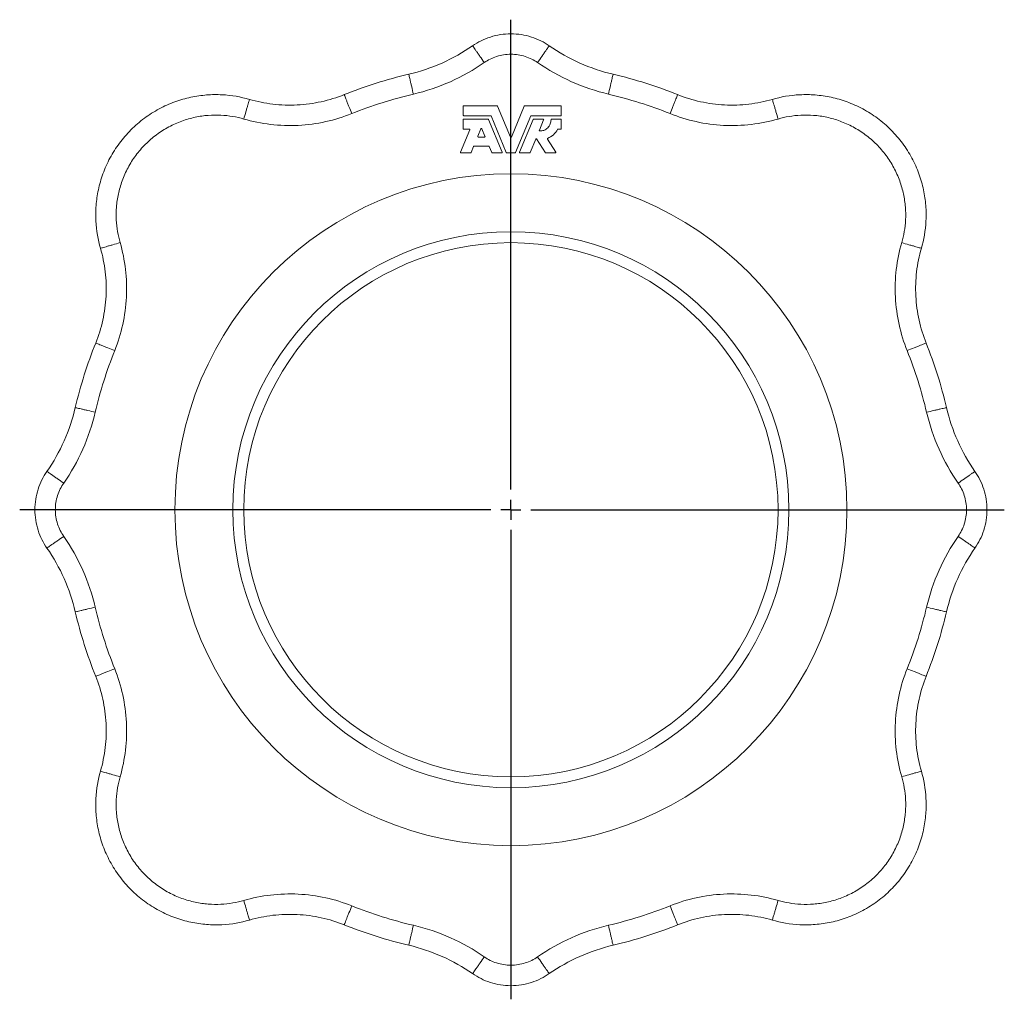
# Model space of a CAD drawing. Header units: millimetres. Extents: x 128 to 710, y 33 to 550.
# Tile 6 of 6: x 464 to 710, y 306 to 550. Entities that reach past the tile are written whole.
import ezdxf

# ---------------------------------------------------------------- set-up
doc = ezdxf.new("R2010")
doc.units = ezdxf.units.MM
doc.layers.add('FORMAT', color=7, linetype='Continuous')

# ---------------------------------------------------------------- blocks, each defined once
blk = doc.blocks.new('SW_CENTERMARKSYMBOL_0')
at = {"layer": 'FORMAT', "color": 0}
for p, q in [((0, 5), (0, 122.02)), ((0, 0), (0, 2.5)), ((-5, 0), (-122.29, 0)), ((0, 0), (-2.5, 0)), ((0, 0), (0, -2.5)), ((0, 0), (2.5, 0)), ((5, 0), (122.83, 0)), ((0, -5), (0, -121.91))]:
    blk.add_line(p, q, dxfattribs=at)

msp = doc.modelspace()

# ---------------------------------------------------------------- linework, layer by layer
at = {"color": 7, "linetype": 'Continuous', "lineweight": 15}
for p, q in [((574.86, 526.12), (574.86, 528.31)), ((574.99, 528.44), (583.33, 528.44)), ((583.45, 528.36), (586.64, 520.66)), ((586.86, 520.66), (590.05, 528.36)), ((590.17, 528.44), (599.17, 528.44)), ((599.3, 528.31), (599.3, 526.12)), ((574.86, 522.77), (574.86, 524.97)), ((581.7, 525.99), (574.99, 525.99)), ((574.99, 525.09), (581.1, 525.09)), ((581.21, 525.02), (584.58, 516.88)), ((585.6, 516.79), (581.81, 525.92)), ((591.69, 525.92), (587.9, 516.79)), ((588.92, 516.88), (592.29, 525.02)), ((599.17, 525.99), (591.8, 525.99)), ((592.4, 525.09), (594.78, 525.09)), ((594.9, 524.92), (593.83, 522.35)), ((596.85, 525.09), (599.17, 525.09)), ((599.3, 524.97), (599.3, 522.77)), ((574.21, 516.88), (576.53, 522.48)), ((576.42, 522.65), (574.99, 522.65)), ((578.5, 520.85), (579.29, 522.74)), ((579.51, 522.74), (580.29, 520.85)), ((599.17, 522.65), (598.47, 522.65)), ((580.18, 520.68), (578.62, 520.68)), ((592.93, 520.18), (591.52, 516.79)), ((595.33, 516.77), (593.15, 520.2)), ((595.84, 520.16), (597.92, 516.9)), ((577.47, 518.34), (576.82, 516.79)), ((581.22, 518.42), (577.58, 518.42)), ((581.98, 516.79), (581.33, 518.34)), ((576.71, 516.71), (574.33, 516.71)), ((584.47, 516.71), (582.09, 516.71)), ((587.79, 516.71), (585.71, 516.71)), ((591.41, 516.71), (589.03, 516.71)), ((597.82, 516.71), (595.44, 516.71))]:
    msp.add_line(p, q, dxfattribs=at)
for radius in [83.65, 69.22, 66.5]:
    msp.add_circle((586.75, 427.87), radius, dxfattribs=at)
for points, knots in [([(596.29, 543.39), (595.64, 543.84), (594.94, 544.26), (593.46, 545), (592.67, 545.32), (591.05, 545.84), (590.21, 546.04), (588.5, 546.31), (587.62, 546.38), (585.88, 546.38), (585, 546.31), (583.29, 546.04), (582.45, 545.84), (580.83, 545.32), (580.05, 545), (578.57, 544.26), (577.87, 543.84), (577.21, 543.39)], [0, 0, 0, 0, 0.125, 0.125, 0.25, 0.25, 0.375, 0.375, 0.5, 0.5, 0.625, 0.625, 0.75, 0.75, 0.875, 0.875, 1, 1, 1, 1]), ([(561.32, 536.31), (564.14, 536.97), (566.93, 537.91), (572.27, 540.29), (574.83, 541.73), (577.21, 543.39)], [0, 0, 0, 0, 0.5, 0.5, 1, 1, 1, 1]), ([(612.18, 536.31), (609.36, 536.97), (606.57, 537.91), (601.23, 540.29), (598.67, 541.73), (596.29, 543.39)], [0, 0, 0, 0, 0.5, 0.5, 1, 1, 1, 1]), ([(521.66, 530.05), (519.56, 530.66), (517.26, 531.08), (513.56, 531.26), (512.29, 531.25), (509.71, 531.04), (508.39, 530.86), (505.74, 530.29), (504.4, 529.91), (501.76, 528.95), (500.45, 528.36), (497.91, 527), (496.67, 526.22), (494.32, 524.47), (493.2, 523.51), (491.11, 521.42), (490.15, 520.3), (488.4, 517.95), (487.62, 516.71), (486.26, 514.17), (485.67, 512.86), (484.71, 510.22), (484.33, 508.88), (483.76, 506.23), (483.58, 504.91), (483.38, 502.33), (483.36, 501.06), (483.54, 497.37), (483.96, 495.06), (484.57, 492.96)], [0, 0, 0, 0, 0.125, 0.125, 0.1875, 0.1875, 0.25, 0.25, 0.3125, 0.3125, 0.375, 0.375, 0.4375, 0.4375, 0.5, 0.5, 0.5625, 0.5625, 0.625, 0.625, 0.6875, 0.6875, 0.75, 0.75, 0.8125, 0.8125, 0.875, 0.875, 1, 1, 1, 1]), ([(521.66, 530.05), (523.55, 529.5), (525.51, 529.1), (529.5, 528.63), (531.53, 528.56), (535.57, 528.77), (537.58, 529.04), (541.51, 529.9), (543.42, 530.5), (545.25, 531.23)], [0, 0, 0, 0, 0.25, 0.25, 0.5, 0.5, 0.75, 0.75, 1, 1, 1, 1]), ([(651.84, 530.05), (649.95, 529.5), (647.99, 529.1), (644, 528.63), (641.97, 528.56), (637.93, 528.77), (635.92, 529.04), (631.99, 529.9), (630.08, 530.5), (628.26, 531.23)], [0, 0, 0, 0, 0.25, 0.25, 0.5, 0.5, 0.75, 0.75, 1, 1, 1, 1]), ([(688.93, 492.96), (689.54, 495.06), (689.96, 497.37), (690.14, 501.06), (690.13, 502.33), (689.92, 504.91), (689.74, 506.23), (689.17, 508.88), (688.79, 510.22), (687.83, 512.86), (687.25, 514.17), (685.88, 516.71), (685.1, 517.95), (683.35, 520.3), (682.39, 521.42), (680.3, 523.51), (679.18, 524.47), (676.83, 526.22), (675.59, 527), (673.05, 528.36), (671.74, 528.95), (669.1, 529.91), (667.77, 530.29), (665.11, 530.86), (663.79, 531.04), (661.21, 531.25), (659.94, 531.26), (656.25, 531.08), (653.94, 530.66), (651.84, 530.05)], [0, 0, 0, 0, 0.125, 0.125, 0.1875, 0.1875, 0.25, 0.25, 0.3125, 0.3125, 0.375, 0.375, 0.4375, 0.4375, 0.5, 0.5, 0.5625, 0.5625, 0.625, 0.625, 0.6875, 0.6875, 0.75, 0.75, 0.8125, 0.8125, 0.875, 0.875, 1, 1, 1, 1]), ([(574.99, 528.44), (574.96, 528.44), (574.92, 528.43), (574.88, 528.38), (574.86, 528.34), (574.86, 528.31)], [0, 0, 0, 0, 0.5, 0.5, 1, 1, 1, 1]), ([(583.45, 528.36), (583.44, 528.38), (583.42, 528.4), (583.38, 528.43), (583.36, 528.44), (583.33, 528.44)], [0, 0, 0, 0, 0.5, 0.5, 1, 1, 1, 1]), ([(590.17, 528.44), (590.14, 528.44), (590.12, 528.43), (590.08, 528.4), (590.06, 528.38), (590.05, 528.36)], [0, 0, 0, 0, 0.5, 0.5, 1, 1, 1, 1]), ([(599.3, 528.31), (599.3, 528.34), (599.28, 528.38), (599.24, 528.43), (599.2, 528.44), (599.17, 528.44)], [0, 0, 0, 0, 0.5, 0.5, 1, 1, 1, 1]), ([(574.86, 526.12), (574.86, 526.09), (574.88, 526.05), (574.92, 526.01), (574.96, 525.99), (574.99, 525.99)], [0, 0, 0, 0, 0.5, 0.5, 1, 1, 1, 1]), ([(574.99, 525.09), (574.96, 525.09), (574.92, 525.08), (574.88, 525.03), (574.86, 525), (574.86, 524.97)], [0, 0, 0, 0, 0.5, 0.5, 1, 1, 1, 1]), ([(581.21, 525.02), (581.2, 525.04), (581.19, 525.06), (581.15, 525.09), (581.12, 525.09), (581.1, 525.09)], [0, 0, 0, 0, 0.5, 0.5, 1, 1, 1, 1]), ([(581.81, 525.92), (581.81, 525.94), (581.79, 525.96), (581.75, 525.99), (581.72, 525.99), (581.7, 525.99)], [0, 0, 0, 0, 0.5, 0.5, 1, 1, 1, 1]), ([(591.8, 525.99), (591.78, 525.99), (591.75, 525.99), (591.71, 525.96), (591.7, 525.94), (591.69, 525.92)], [0, 0, 0, 0, 0.5, 0.5, 1, 1, 1, 1]), ([(592.4, 525.09), (592.38, 525.09), (592.35, 525.09), (592.31, 525.06), (592.3, 525.04), (592.29, 525.02)], [0, 0, 0, 0, 0.5, 0.5, 1, 1, 1, 1]), ([(593.94, 522.18), (594.27, 522.17), (594.62, 522.21), (595.33, 522.47), (595.66, 522.69), (596.22, 523.24), (596.43, 523.58), (596.69, 524.28), (596.74, 524.64), (596.73, 524.97)], [0, 0, 0, 0, 0.25, 0.25, 0.5, 0.5, 0.75, 0.75, 1, 1, 1, 1]), ([(594.9, 524.92), (594.91, 524.95), (594.91, 525), (594.86, 525.07), (594.82, 525.09), (594.78, 525.09)], [0, 0, 0, 0, 0.5, 0.5, 1, 1, 1, 1]), ([(596.85, 525.09), (596.82, 525.09), (596.79, 525.08), (596.74, 525.03), (596.73, 524.99), (596.73, 524.97)], [0, 0, 0, 0, 0.5, 0.5, 1, 1, 1, 1]), ([(599.17, 525.99), (599.2, 525.99), (599.24, 526.01), (599.28, 526.05), (599.3, 526.09), (599.3, 526.12)], [0, 0, 0, 0, 0.5, 0.5, 1, 1, 1, 1]), ([(599.3, 524.97), (599.3, 525), (599.28, 525.03), (599.24, 525.08), (599.2, 525.09), (599.17, 525.09)], [0, 0, 0, 0, 0.5, 0.5, 1, 1, 1, 1]), ([(574.86, 522.77), (574.86, 522.74), (574.88, 522.71), (574.92, 522.66), (574.96, 522.65), (574.99, 522.65)], [0, 0, 0, 0, 0.5, 0.5, 1, 1, 1, 1]), ([(576.53, 522.48), (576.55, 522.51), (576.55, 522.56), (576.5, 522.63), (576.46, 522.65), (576.42, 522.65)], [0, 0, 0, 0, 0.5, 0.5, 1, 1, 1, 1]), ([(579.51, 522.74), (579.5, 522.76), (579.49, 522.77), (579.45, 522.8), (579.43, 522.81), (579.37, 522.81), (579.34, 522.8), (579.31, 522.77), (579.29, 522.76), (579.29, 522.74)], [0, 0, 0, 0, 0.25, 0.25, 0.5, 0.5, 0.75, 0.75, 1, 1, 1, 1]), ([(593.83, 522.35), (593.82, 522.32), (593.82, 522.27), (593.86, 522.2), (593.9, 522.18), (593.94, 522.18)], [0, 0, 0, 0, 0.5, 0.5, 1, 1, 1, 1]), ([(595.89, 520.34), (596.41, 520.55), (596.9, 520.86), (597.75, 521.63), (598.11, 522.09), (598.37, 522.58)], [0, 0, 0, 0, 0.5, 0.5, 1, 1, 1, 1]), ([(598.47, 522.65), (598.45, 522.65), (598.43, 522.64), (598.39, 522.62), (598.37, 522.6), (598.37, 522.58)], [0, 0, 0, 0, 0.5, 0.5, 1, 1, 1, 1]), ([(599.17, 522.65), (599.2, 522.65), (599.24, 522.66), (599.28, 522.71), (599.3, 522.74), (599.3, 522.77)], [0, 0, 0, 0, 0.5, 0.5, 1, 1, 1, 1]), ([(578.5, 520.85), (578.49, 520.82), (578.49, 520.77), (578.54, 520.7), (578.58, 520.68), (578.62, 520.68)], [0, 0, 0, 0, 0.5, 0.5, 1, 1, 1, 1]), ([(580.18, 520.68), (580.22, 520.68), (580.26, 520.7), (580.31, 520.77), (580.31, 520.82), (580.29, 520.85)], [0, 0, 0, 0, 0.5, 0.5, 1, 1, 1, 1]), ([(586.64, 520.66), (586.65, 520.64), (586.66, 520.62), (586.7, 520.59), (586.72, 520.58), (586.78, 520.58), (586.8, 520.59), (586.84, 520.62), (586.86, 520.64), (586.86, 520.66)], [0, 0, 0, 0, 0.25, 0.25, 0.5, 0.5, 0.75, 0.75, 1, 1, 1, 1]), ([(593.15, 520.2), (593.14, 520.21), (593.12, 520.23), (593.08, 520.25), (593.06, 520.26), (593.01, 520.25), (592.98, 520.24), (592.95, 520.21), (592.94, 520.2), (592.93, 520.18)], [0, 0, 0, 0, 0.25, 0.25, 0.5, 0.5, 0.75, 0.75, 1, 1, 1, 1]), ([(595.89, 520.34), (595.87, 520.33), (595.84, 520.3), (595.81, 520.23), (595.82, 520.19), (595.84, 520.16)], [0, 0, 0, 0, 0.5, 0.5, 1, 1, 1, 1]), ([(577.58, 518.42), (577.56, 518.42), (577.53, 518.41), (577.49, 518.39), (577.47, 518.37), (577.47, 518.34)], [0, 0, 0, 0, 0.5, 0.5, 1, 1, 1, 1]), ([(581.33, 518.34), (581.32, 518.37), (581.31, 518.39), (581.27, 518.41), (581.24, 518.42), (581.22, 518.42)], [0, 0, 0, 0, 0.5, 0.5, 1, 1, 1, 1]), ([(574.21, 516.88), (574.2, 516.85), (574.2, 516.8), (574.25, 516.73), (574.29, 516.71), (574.33, 516.71)], [0, 0, 0, 0, 0.5, 0.5, 1, 1, 1, 1]), ([(576.71, 516.71), (576.73, 516.71), (576.75, 516.72), (576.8, 516.74), (576.81, 516.76), (576.82, 516.79)], [0, 0, 0, 0, 0.5, 0.5, 1, 1, 1, 1]), ([(581.98, 516.79), (581.99, 516.76), (582, 516.74), (582.04, 516.72), (582.07, 516.71), (582.09, 516.71)], [0, 0, 0, 0, 0.5, 0.5, 1, 1, 1, 1]), ([(584.47, 516.71), (584.5, 516.71), (584.55, 516.73), (584.6, 516.8), (584.6, 516.85), (584.58, 516.88)], [0, 0, 0, 0, 0.5, 0.5, 1, 1, 1, 1]), ([(585.6, 516.79), (585.61, 516.76), (585.62, 516.74), (585.66, 516.72), (585.69, 516.71), (585.71, 516.71)], [0, 0, 0, 0, 0.5, 0.5, 1, 1, 1, 1]), ([(587.79, 516.71), (587.81, 516.71), (587.84, 516.72), (587.88, 516.74), (587.9, 516.76), (587.9, 516.79)], [0, 0, 0, 0, 0.5, 0.5, 1, 1, 1, 1]), ([(588.92, 516.88), (588.91, 516.85), (588.91, 516.8), (588.95, 516.73), (589, 516.71), (589.03, 516.71)], [0, 0, 0, 0, 0.5, 0.5, 1, 1, 1, 1]), ([(591.41, 516.71), (591.43, 516.71), (591.46, 516.72), (591.5, 516.74), (591.52, 516.76), (591.52, 516.79)], [0, 0, 0, 0, 0.5, 0.5, 1, 1, 1, 1]), ([(597.82, 516.71), (597.83, 516.71), (597.85, 516.71), (597.89, 516.73), (597.91, 516.75), (597.93, 516.79), (597.94, 516.82), (597.94, 516.86), (597.93, 516.88), (597.92, 516.9)], [0, 0, 0, 0, 0.25, 0.25, 0.5, 0.5, 0.75, 0.75, 1, 1, 1, 1]), ([(484.57, 492.96), (485.12, 491.07), (485.52, 489.11), (485.99, 485.12), (486.06, 483.09), (485.85, 479.05), (485.58, 477.04), (484.72, 473.11), (484.12, 471.2), (483.39, 469.38)], [0, 0, 0, 0, 0.25, 0.25, 0.5, 0.5, 0.75, 0.75, 1, 1, 1, 1]), ([(688.93, 492.96), (688.39, 491.07), (687.98, 489.11), (687.51, 485.12), (687.45, 483.09), (687.65, 479.05), (687.92, 477.04), (688.78, 473.11), (689.38, 471.2), (690.11, 469.38)], [0, 0, 0, 0, 0.25, 0.25, 0.5, 0.5, 0.75, 0.75, 1, 1, 1, 1]), ([(478.31, 453.3), (477.65, 450.48), (476.71, 447.69), (474.33, 442.35), (472.89, 439.79), (471.23, 437.41)], [0, 0, 0, 0, 0.5, 0.5, 1, 1, 1, 1]), ([(695.19, 453.3), (695.85, 450.48), (696.79, 447.69), (699.17, 442.35), (700.61, 439.79), (702.27, 437.41)], [0, 0, 0, 0, 0.5, 0.5, 1, 1, 1, 1]), ([(471.23, 418.33), (470.78, 418.98), (470.36, 419.68), (469.62, 421.17), (469.3, 421.95), (468.78, 423.57), (468.58, 424.41), (468.31, 426.12), (468.24, 427), (468.24, 428.74), (468.31, 429.62), (468.58, 431.33), (468.78, 432.17), (469.3, 433.79), (469.62, 434.57), (470.36, 436.06), (470.78, 436.76), (471.23, 437.41)], [0, 0, 0, 0, 0.125, 0.125, 0.25, 0.25, 0.375, 0.375, 0.5, 0.5, 0.625, 0.625, 0.75, 0.75, 0.875, 0.875, 1, 1, 1, 1]), ([(702.27, 437.41), (702.72, 436.76), (703.14, 436.06), (703.88, 434.57), (704.2, 433.79), (704.72, 432.17), (704.92, 431.33), (705.19, 429.62), (705.26, 428.74), (705.26, 427), (705.19, 426.12), (704.92, 424.41), (704.72, 423.57), (704.2, 421.95), (703.88, 421.17), (703.14, 419.68), (702.72, 418.98), (702.27, 418.33)], [0, 0, 0, 0, 0.125, 0.125, 0.25, 0.25, 0.375, 0.375, 0.5, 0.5, 0.625, 0.625, 0.75, 0.75, 0.875, 0.875, 1, 1, 1, 1]), ([(478.31, 402.44), (477.65, 405.26), (476.71, 408.05), (474.33, 413.39), (472.89, 415.95), (471.23, 418.33)], [0, 0, 0, 0, 0.5, 0.5, 1, 1, 1, 1]), ([(695.19, 402.44), (695.85, 405.26), (696.79, 408.05), (699.17, 413.39), (700.61, 415.95), (702.27, 418.33)], [0, 0, 0, 0, 0.5, 0.5, 1, 1, 1, 1]), ([(484.57, 362.78), (485.12, 364.67), (485.52, 366.63), (485.99, 370.62), (486.06, 372.65), (485.85, 376.69), (485.58, 378.7), (484.72, 382.63), (484.12, 384.54), (483.39, 386.36)], [0, 0, 0, 0, 0.25, 0.25, 0.5, 0.5, 0.75, 0.75, 1, 1, 1, 1]), ([(688.93, 362.78), (688.39, 364.67), (687.98, 366.63), (687.51, 370.62), (687.45, 372.65), (687.65, 376.69), (687.92, 378.7), (688.78, 382.63), (689.38, 384.54), (690.11, 386.36)], [0, 0, 0, 0, 0.25, 0.25, 0.5, 0.5, 0.75, 0.75, 1, 1, 1, 1]), ([(484.57, 362.78), (483.96, 360.68), (483.54, 358.37), (483.36, 354.68), (483.38, 353.41), (483.58, 350.83), (483.76, 349.51), (484.33, 346.86), (484.71, 345.52), (485.67, 342.88), (486.26, 341.57), (487.62, 339.03), (488.4, 337.79), (490.15, 335.44), (491.11, 334.32), (493.2, 332.23), (494.32, 331.27), (496.67, 329.52), (497.91, 328.74), (500.45, 327.38), (501.76, 326.79), (504.4, 325.83), (505.74, 325.45), (508.39, 324.88), (509.71, 324.7), (512.29, 324.49), (513.56, 324.48), (517.26, 324.66), (519.56, 325.08), (521.66, 325.69)], [0, 0, 0, 0, 0.125, 0.125, 0.1875, 0.1875, 0.25, 0.25, 0.3125, 0.3125, 0.375, 0.375, 0.4375, 0.4375, 0.5, 0.5, 0.5625, 0.5625, 0.625, 0.625, 0.6875, 0.6875, 0.75, 0.75, 0.8125, 0.8125, 0.875, 0.875, 1, 1, 1, 1]), ([(651.84, 325.69), (653.94, 325.08), (656.25, 324.66), (659.94, 324.48), (661.21, 324.49), (663.79, 324.7), (665.11, 324.88), (667.77, 325.45), (669.1, 325.83), (671.74, 326.79), (673.05, 327.38), (675.59, 328.74), (676.83, 329.52), (679.18, 331.27), (680.3, 332.23), (682.39, 334.32), (683.35, 335.44), (685.1, 337.79), (685.88, 339.03), (687.25, 341.57), (687.83, 342.88), (688.79, 345.52), (689.17, 346.86), (689.74, 349.51), (689.92, 350.83), (690.13, 353.41), (690.14, 354.68), (689.96, 358.37), (689.54, 360.68), (688.93, 362.78)], [0, 0, 0, 0, 0.125, 0.125, 0.1875, 0.1875, 0.25, 0.25, 0.3125, 0.3125, 0.375, 0.375, 0.4375, 0.4375, 0.5, 0.5, 0.5625, 0.5625, 0.625, 0.625, 0.6875, 0.6875, 0.75, 0.75, 0.8125, 0.8125, 0.875, 0.875, 1, 1, 1, 1]), ([(521.66, 325.69), (523.55, 326.24), (525.51, 326.64), (529.5, 327.11), (531.53, 327.18), (535.57, 326.97), (537.58, 326.7), (541.51, 325.84), (543.42, 325.24), (545.25, 324.51)], [0, 0, 0, 0, 0.25, 0.25, 0.5, 0.5, 0.75, 0.75, 1, 1, 1, 1]), ([(651.84, 325.69), (649.95, 326.24), (647.99, 326.64), (644, 327.11), (641.97, 327.18), (637.93, 326.97), (635.92, 326.7), (631.99, 325.84), (630.08, 325.24), (628.26, 324.51)], [0, 0, 0, 0, 0.25, 0.25, 0.5, 0.5, 0.75, 0.75, 1, 1, 1, 1]), ([(561.32, 319.43), (564.14, 318.77), (566.93, 317.83), (572.27, 315.45), (574.83, 314.01), (577.21, 312.35)], [0, 0, 0, 0, 0.5, 0.5, 1, 1, 1, 1]), ([(612.18, 319.43), (609.36, 318.77), (606.57, 317.83), (601.23, 315.45), (598.67, 314.01), (596.29, 312.35)], [0, 0, 0, 0, 0.5, 0.5, 1, 1, 1, 1]), ([(596.29, 312.35), (595.64, 311.9), (594.94, 311.48), (593.46, 310.74), (592.67, 310.42), (591.05, 309.9), (590.21, 309.7), (588.5, 309.43), (587.62, 309.36), (585.88, 309.36), (585, 309.43), (583.29, 309.7), (582.45, 309.9), (580.83, 310.42), (580.05, 310.74), (578.57, 311.48), (577.87, 311.9), (577.21, 312.35)], [0, 0, 0, 0, 0.125, 0.125, 0.25, 0.25, 0.375, 0.375, 0.5, 0.5, 0.625, 0.625, 0.75, 0.75, 0.875, 0.875, 1, 1, 1, 1])]:
    msp.add_open_spline(points, degree=3, knots=knots, dxfattribs=at)
at = {"color": 8, "linetype": 'Continuous', "lineweight": 0}
for points, knots in [([(577.21, 543.39), (577.21, 543.39), (577.27, 543.31), (577.48, 543), (577.57, 542.88), (577.79, 542.56), (577.91, 542.38), (578.2, 541.97), (578.35, 541.75), (578.69, 541.27), (578.86, 541.01), (579.4, 540.24), (579.77, 539.7), (580.12, 539.21)], [0, 0, 0, 0, 0.25, 0.25, 0.375, 0.375, 0.5, 0.5, 0.625, 0.625, 0.75, 0.75, 1, 1, 1, 1]), ([(596.29, 543.39), (596.29, 543.39), (596.23, 543.31), (596.02, 543), (595.93, 542.88), (595.72, 542.56), (595.59, 542.38), (595.3, 541.97), (595.15, 541.75), (594.81, 541.27), (594.64, 541.01), (594.1, 540.24), (593.73, 539.7), (593.38, 539.21)], [0, 0, 0, 0, 0.25, 0.25, 0.375, 0.375, 0.5, 0.5, 0.625, 0.625, 0.75, 0.75, 1, 1, 1, 1]), ([(593.38, 539.21), (592.48, 539.84), (591.43, 540.37), (589.18, 541.09), (587.96, 541.29), (585.54, 541.29), (584.32, 541.09), (582.07, 540.37), (581.03, 539.84), (580.12, 539.21)], [0, 0, 0, 0, 0.25, 0.25, 0.5, 0.5, 0.75, 0.75, 1, 1, 1, 1]), ([(580.12, 539.21), (577.48, 537.37), (574.64, 535.77), (568.7, 533.13), (565.61, 532.09), (562.48, 531.35)], [0, 0, 0, 0, 0.5, 0.5, 1, 1, 1, 1]), ([(593.38, 539.21), (596.03, 537.37), (598.87, 535.77), (604.8, 533.13), (607.89, 532.09), (611.02, 531.35)], [0, 0, 0, 0, 0.5, 0.5, 1, 1, 1, 1]), ([(561.32, 536.31), (561.32, 536.31), (561.34, 536.21), (561.42, 535.85), (561.46, 535.7), (561.55, 535.33), (561.6, 535.12), (561.71, 534.63), (561.77, 534.36), (561.91, 533.79), (561.98, 533.49), (562.19, 532.57), (562.34, 531.94), (562.48, 531.35)], [0, 0, 0, 0, 0.25, 0.25, 0.375, 0.375, 0.5, 0.5, 0.625, 0.625, 0.75, 0.75, 1, 1, 1, 1]), ([(612.18, 536.31), (612.19, 536.31), (612.16, 536.21), (612.08, 535.85), (612.04, 535.7), (611.95, 535.33), (611.9, 535.12), (611.79, 534.63), (611.73, 534.36), (611.59, 533.79), (611.52, 533.49), (611.31, 532.57), (611.16, 531.94), (611.02, 531.35)], [0, 0, 0, 0, 0.25, 0.25, 0.375, 0.375, 0.5, 0.5, 0.625, 0.625, 0.75, 0.75, 1, 1, 1, 1]), ([(521.66, 530.05), (521.66, 530.06), (521.63, 529.96), (521.53, 529.6), (521.49, 529.45), (521.38, 529.09), (521.32, 528.87), (521.18, 528.4), (521.11, 528.13), (520.94, 527.57), (520.86, 527.27), (520.59, 526.37), (520.41, 525.74), (520.24, 525.16)], [0, 0, 0, 0, 0.25, 0.25, 0.375, 0.375, 0.5, 0.5, 0.625, 0.625, 0.75, 0.75, 1, 1, 1, 1]), ([(545.25, 531.23), (545.24, 531.23), (545.28, 531.14), (545.42, 530.8), (545.48, 530.65), (545.62, 530.3), (545.7, 530.09), (545.89, 529.63), (545.99, 529.37), (546.21, 528.83), (546.32, 528.55), (546.67, 527.67), (546.92, 527.07), (547.14, 526.51)], [0, 0, 0, 0, 0.25, 0.25, 0.375, 0.375, 0.5, 0.5, 0.625, 0.625, 0.75, 0.75, 1, 1, 1, 1]), ([(628.26, 531.23), (628.26, 531.23), (628.22, 531.14), (628.08, 530.8), (628.02, 530.65), (627.88, 530.3), (627.8, 530.09), (627.61, 529.63), (627.51, 529.37), (627.29, 528.83), (627.18, 528.55), (626.83, 527.67), (626.58, 527.07), (626.36, 526.51)], [0, 0, 0, 0, 0.25, 0.25, 0.375, 0.375, 0.5, 0.5, 0.625, 0.625, 0.75, 0.75, 1, 1, 1, 1]), ([(651.84, 530.05), (651.84, 530.06), (651.87, 529.96), (651.97, 529.6), (652.01, 529.45), (652.12, 529.09), (652.18, 528.87), (652.32, 528.4), (652.4, 528.13), (652.56, 527.57), (652.65, 527.27), (652.91, 526.37), (653.09, 525.74), (653.26, 525.16)], [0, 0, 0, 0, 0.25, 0.25, 0.375, 0.375, 0.5, 0.5, 0.625, 0.625, 0.75, 0.75, 1, 1, 1, 1]), ([(520.24, 525.16), (518.5, 525.67), (516.59, 526.02), (513.52, 526.17), (512.47, 526.15), (510.32, 525.99), (509.23, 525.83), (507.03, 525.36), (505.92, 525.04), (503.73, 524.25), (502.64, 523.76), (500.53, 522.63), (499.51, 521.98), (497.55, 520.53), (496.62, 519.73), (494.89, 518), (494.09, 517.07), (492.64, 515.12), (491.99, 514.09), (490.86, 511.98), (490.37, 510.89), (489.58, 508.7), (489.26, 507.59), (488.79, 505.39), (488.63, 504.3), (488.47, 502.15), (488.46, 501.1), (488.61, 498.03), (488.95, 496.12), (489.46, 494.38)], [0, 0, 0, 0, 0.125, 0.125, 0.1875, 0.1875, 0.25, 0.25, 0.3125, 0.3125, 0.375, 0.375, 0.4375, 0.4375, 0.5, 0.5, 0.5625, 0.5625, 0.625, 0.625, 0.6875, 0.6875, 0.75, 0.75, 0.8125, 0.8125, 0.875, 0.875, 1, 1, 1, 1]), ([(547.14, 526.51), (545.06, 525.67), (542.88, 524.99), (538.4, 524.01), (536.11, 523.7), (531.5, 523.47), (529.19, 523.55), (524.64, 524.08), (522.4, 524.54), (520.24, 525.16)], [0, 0, 0, 0, 0.25, 0.25, 0.5, 0.5, 0.75, 0.75, 1, 1, 1, 1]), ([(626.36, 526.51), (628.44, 525.67), (630.62, 524.99), (635.1, 524.01), (637.39, 523.7), (642, 523.47), (644.31, 523.55), (648.86, 524.08), (651.1, 524.54), (653.26, 525.16)], [0, 0, 0, 0, 0.25, 0.25, 0.5, 0.5, 0.75, 0.75, 1, 1, 1, 1]), ([(684.04, 494.38), (684.55, 496.12), (684.9, 498.03), (685.05, 501.1), (685.03, 502.15), (684.87, 504.3), (684.71, 505.39), (684.24, 507.59), (683.93, 508.7), (683.13, 510.89), (682.64, 511.98), (681.51, 514.09), (680.86, 515.12), (679.41, 517.07), (678.61, 518), (676.88, 519.73), (675.95, 520.53), (674, 521.98), (672.97, 522.63), (670.86, 523.76), (669.77, 524.25), (667.58, 525.04), (666.47, 525.36), (664.27, 525.83), (663.18, 525.99), (661.03, 526.15), (659.98, 526.17), (656.91, 526.02), (655, 525.67), (653.26, 525.16)], [0, 0, 0, 0, 0.125, 0.125, 0.1875, 0.1875, 0.25, 0.25, 0.3125, 0.3125, 0.375, 0.375, 0.4375, 0.4375, 0.5, 0.5, 0.5625, 0.5625, 0.625, 0.625, 0.6875, 0.6875, 0.75, 0.75, 0.8125, 0.8125, 0.875, 0.875, 1, 1, 1, 1]), ([(484.57, 492.96), (484.56, 492.96), (484.66, 492.99), (485.02, 493.09), (485.17, 493.13), (485.53, 493.24), (485.75, 493.3), (486.22, 493.44), (486.49, 493.52), (487.05, 493.68), (487.35, 493.76), (488.25, 494.03), (488.88, 494.21), (489.46, 494.38)], [0, 0, 0, 0, 0.25, 0.25, 0.375, 0.375, 0.5, 0.5, 0.625, 0.625, 0.75, 0.75, 1, 1, 1, 1]), ([(488.11, 467.48), (488.95, 469.56), (489.63, 471.74), (490.61, 476.22), (490.92, 478.51), (491.15, 483.12), (491.07, 485.43), (490.54, 489.98), (490.08, 492.22), (489.46, 494.38)], [0, 0, 0, 0, 0.25, 0.25, 0.5, 0.5, 0.75, 0.75, 1, 1, 1, 1]), ([(685.39, 467.48), (684.55, 469.56), (683.87, 471.74), (682.89, 476.22), (682.58, 478.51), (682.35, 483.12), (682.43, 485.43), (682.96, 489.98), (683.42, 492.22), (684.04, 494.38)], [0, 0, 0, 0, 0.25, 0.25, 0.5, 0.5, 0.75, 0.75, 1, 1, 1, 1]), ([(688.93, 492.96), (688.94, 492.96), (688.84, 492.99), (688.48, 493.09), (688.33, 493.13), (687.97, 493.24), (687.76, 493.3), (687.28, 493.44), (687.01, 493.52), (686.45, 493.68), (686.15, 493.76), (685.25, 494.03), (684.62, 494.21), (684.04, 494.38)], [0, 0, 0, 0, 0.25, 0.25, 0.375, 0.375, 0.5, 0.5, 0.625, 0.625, 0.75, 0.75, 1, 1, 1, 1]), ([(483.39, 469.38), (483.39, 469.38), (483.48, 469.34), (483.82, 469.2), (483.97, 469.14), (484.32, 469), (484.53, 468.92), (484.99, 468.73), (485.25, 468.63), (485.79, 468.41), (486.08, 468.3), (486.95, 467.95), (487.56, 467.7), (488.11, 467.48)], [0, 0, 0, 0, 0.25, 0.25, 0.375, 0.375, 0.5, 0.5, 0.625, 0.625, 0.75, 0.75, 1, 1, 1, 1]), ([(690.11, 469.38), (690.12, 469.38), (690.02, 469.34), (689.68, 469.2), (689.53, 469.14), (689.18, 469), (688.97, 468.92), (688.51, 468.73), (688.26, 468.63), (687.71, 468.41), (687.43, 468.3), (686.55, 467.95), (685.95, 467.7), (685.39, 467.48)], [0, 0, 0, 0, 0.25, 0.25, 0.375, 0.375, 0.5, 0.5, 0.625, 0.625, 0.75, 0.75, 1, 1, 1, 1]), ([(475.41, 434.5), (477.25, 437.14), (478.85, 439.98), (481.49, 445.92), (482.53, 449.01), (483.27, 452.14)], [0, 0, 0, 0, 0.5, 0.5, 1, 1, 1, 1]), ([(478.31, 453.3), (478.31, 453.3), (478.41, 453.28), (478.77, 453.2), (478.92, 453.16), (479.29, 453.07), (479.51, 453.02), (479.99, 452.91), (480.26, 452.85), (480.83, 452.71), (481.13, 452.64), (482.05, 452.43), (482.68, 452.28), (483.27, 452.14)], [0, 0, 0, 0, 0.25, 0.25, 0.375, 0.375, 0.5, 0.5, 0.625, 0.625, 0.75, 0.75, 1, 1, 1, 1]), ([(695.19, 453.3), (695.2, 453.3), (695.09, 453.28), (694.74, 453.2), (694.58, 453.16), (694.21, 453.07), (694, 453.02), (693.51, 452.91), (693.24, 452.85), (692.67, 452.71), (692.37, 452.64), (691.45, 452.43), (690.82, 452.28), (690.23, 452.14)], [0, 0, 0, 0, 0.25, 0.25, 0.375, 0.375, 0.5, 0.5, 0.625, 0.625, 0.75, 0.75, 1, 1, 1, 1]), ([(698.09, 434.5), (696.25, 437.14), (694.65, 439.98), (692.01, 445.92), (690.97, 449.01), (690.23, 452.14)], [0, 0, 0, 0, 0.5, 0.5, 1, 1, 1, 1]), ([(471.23, 437.41), (471.23, 437.41), (471.31, 437.35), (471.62, 437.14), (471.75, 437.05), (472.06, 436.84), (472.24, 436.71), (472.65, 436.42), (472.87, 436.27), (473.35, 435.93), (473.61, 435.76), (474.38, 435.22), (474.92, 434.85), (475.41, 434.5)], [0, 0, 0, 0, 0.25, 0.25, 0.375, 0.375, 0.5, 0.5, 0.625, 0.625, 0.75, 0.75, 1, 1, 1, 1]), ([(702.27, 437.41), (702.27, 437.41), (702.19, 437.35), (701.89, 437.14), (701.76, 437.05), (701.44, 436.84), (701.26, 436.71), (700.85, 436.42), (700.63, 436.27), (700.15, 435.93), (699.89, 435.76), (699.12, 435.22), (698.58, 434.85), (698.09, 434.5)], [0, 0, 0, 0, 0.25, 0.25, 0.375, 0.375, 0.5, 0.5, 0.625, 0.625, 0.75, 0.75, 1, 1, 1, 1]), ([(475.41, 421.24), (474.78, 422.15), (474.25, 423.19), (473.53, 425.44), (473.33, 426.66), (473.33, 429.08), (473.53, 430.3), (474.25, 432.55), (474.78, 433.59), (475.41, 434.5)], [0, 0, 0, 0, 0.25, 0.25, 0.5, 0.5, 0.75, 0.75, 1, 1, 1, 1]), ([(698.09, 434.5), (698.72, 433.59), (699.25, 432.55), (699.97, 430.3), (700.17, 429.08), (700.17, 426.66), (699.97, 425.44), (699.25, 423.19), (698.72, 422.15), (698.09, 421.24)], [0, 0, 0, 0, 0.25, 0.25, 0.5, 0.5, 0.75, 0.75, 1, 1, 1, 1]), ([(471.23, 418.33), (471.23, 418.33), (471.31, 418.39), (471.62, 418.6), (471.75, 418.69), (472.06, 418.91), (472.24, 419.03), (472.65, 419.32), (472.87, 419.47), (473.35, 419.81), (473.61, 419.98), (474.38, 420.52), (474.92, 420.89), (475.41, 421.24)], [0, 0, 0, 0, 0.25, 0.25, 0.375, 0.375, 0.5, 0.5, 0.625, 0.625, 0.75, 0.75, 1, 1, 1, 1]), ([(475.41, 421.24), (477.25, 418.6), (478.85, 415.76), (481.49, 409.82), (482.53, 406.73), (483.27, 403.6)], [0, 0, 0, 0, 0.5, 0.5, 1, 1, 1, 1]), ([(698.09, 421.24), (696.25, 418.6), (694.65, 415.76), (692.01, 409.82), (690.97, 406.73), (690.23, 403.6)], [0, 0, 0, 0, 0.5, 0.5, 1, 1, 1, 1]), ([(702.27, 418.33), (702.27, 418.33), (702.19, 418.39), (701.89, 418.6), (701.76, 418.69), (701.44, 418.91), (701.26, 419.03), (700.85, 419.32), (700.63, 419.47), (700.15, 419.81), (699.89, 419.98), (699.12, 420.52), (698.58, 420.89), (698.09, 421.24)], [0, 0, 0, 0, 0.25, 0.25, 0.375, 0.375, 0.5, 0.5, 0.625, 0.625, 0.75, 0.75, 1, 1, 1, 1]), ([(478.31, 402.44), (478.31, 402.44), (478.41, 402.46), (478.77, 402.54), (478.92, 402.58), (479.29, 402.67), (479.51, 402.72), (479.99, 402.83), (480.26, 402.89), (480.83, 403.03), (481.13, 403.1), (482.05, 403.31), (482.68, 403.46), (483.27, 403.6)], [0, 0, 0, 0, 0.25, 0.25, 0.375, 0.375, 0.5, 0.5, 0.625, 0.625, 0.75, 0.75, 1, 1, 1, 1]), ([(695.19, 402.44), (695.2, 402.44), (695.09, 402.46), (694.74, 402.54), (694.58, 402.58), (694.21, 402.67), (694, 402.72), (693.51, 402.83), (693.24, 402.89), (692.67, 403.03), (692.37, 403.1), (691.45, 403.31), (690.82, 403.46), (690.23, 403.6)], [0, 0, 0, 0, 0.25, 0.25, 0.375, 0.375, 0.5, 0.5, 0.625, 0.625, 0.75, 0.75, 1, 1, 1, 1]), ([(483.39, 386.36), (483.39, 386.36), (483.48, 386.4), (483.82, 386.54), (483.97, 386.6), (484.32, 386.74), (484.53, 386.82), (484.99, 387.01), (485.25, 387.11), (485.79, 387.33), (486.08, 387.44), (486.95, 387.79), (487.56, 388.04), (488.11, 388.26)], [0, 0, 0, 0, 0.25, 0.25, 0.375, 0.375, 0.5, 0.5, 0.625, 0.625, 0.75, 0.75, 1, 1, 1, 1]), ([(488.11, 388.26), (488.95, 386.18), (489.63, 384), (490.61, 379.52), (490.92, 377.23), (491.15, 372.62), (491.07, 370.31), (490.54, 365.76), (490.08, 363.52), (489.46, 361.36)], [0, 0, 0, 0, 0.25, 0.25, 0.5, 0.5, 0.75, 0.75, 1, 1, 1, 1]), ([(685.39, 388.26), (684.55, 386.18), (683.87, 384), (682.89, 379.52), (682.58, 377.23), (682.35, 372.62), (682.43, 370.31), (682.96, 365.76), (683.42, 363.52), (684.04, 361.36)], [0, 0, 0, 0, 0.25, 0.25, 0.5, 0.5, 0.75, 0.75, 1, 1, 1, 1]), ([(690.11, 386.36), (690.12, 386.36), (690.02, 386.4), (689.68, 386.54), (689.53, 386.6), (689.18, 386.74), (688.97, 386.82), (688.51, 387.01), (688.26, 387.11), (687.71, 387.33), (687.43, 387.44), (686.55, 387.79), (685.95, 388.04), (685.39, 388.26)], [0, 0, 0, 0, 0.25, 0.25, 0.375, 0.375, 0.5, 0.5, 0.625, 0.625, 0.75, 0.75, 1, 1, 1, 1]), ([(484.57, 362.78), (484.56, 362.78), (484.66, 362.75), (485.02, 362.65), (485.17, 362.61), (485.53, 362.5), (485.75, 362.44), (486.22, 362.3), (486.49, 362.22), (487.05, 362.06), (487.35, 361.98), (488.25, 361.71), (488.88, 361.53), (489.46, 361.36)], [0, 0, 0, 0, 0.25, 0.25, 0.375, 0.375, 0.5, 0.5, 0.625, 0.625, 0.75, 0.75, 1, 1, 1, 1]), ([(688.93, 362.78), (688.94, 362.78), (688.84, 362.75), (688.48, 362.65), (688.33, 362.61), (687.97, 362.5), (687.76, 362.44), (687.28, 362.3), (687.01, 362.22), (686.45, 362.06), (686.15, 361.98), (685.25, 361.71), (684.62, 361.53), (684.04, 361.36)], [0, 0, 0, 0, 0.25, 0.25, 0.375, 0.375, 0.5, 0.5, 0.625, 0.625, 0.75, 0.75, 1, 1, 1, 1]), ([(489.46, 361.36), (488.95, 359.62), (488.61, 357.71), (488.46, 354.64), (488.47, 353.59), (488.63, 351.44), (488.79, 350.35), (489.26, 348.15), (489.58, 347.04), (490.37, 344.85), (490.86, 343.76), (491.99, 341.65), (492.64, 340.62), (494.09, 338.67), (494.89, 337.74), (496.62, 336.01), (497.55, 335.21), (499.51, 333.76), (500.53, 333.11), (502.64, 331.98), (503.73, 331.49), (505.92, 330.7), (507.03, 330.38), (509.23, 329.91), (510.32, 329.75), (512.47, 329.59), (513.52, 329.57), (516.59, 329.72), (518.5, 330.07), (520.24, 330.58)], [0, 0, 0, 0, 0.125, 0.125, 0.1875, 0.1875, 0.25, 0.25, 0.3125, 0.3125, 0.375, 0.375, 0.4375, 0.4375, 0.5, 0.5, 0.5625, 0.5625, 0.625, 0.625, 0.6875, 0.6875, 0.75, 0.75, 0.8125, 0.8125, 0.875, 0.875, 1, 1, 1, 1]), ([(653.26, 330.58), (655, 330.07), (656.91, 329.72), (659.98, 329.57), (661.03, 329.59), (663.18, 329.75), (664.27, 329.91), (666.47, 330.38), (667.58, 330.7), (669.77, 331.49), (670.86, 331.98), (672.97, 333.11), (674, 333.76), (675.95, 335.21), (676.88, 336.01), (678.61, 337.74), (679.41, 338.67), (680.86, 340.62), (681.51, 341.65), (682.64, 343.76), (683.13, 344.85), (683.93, 347.04), (684.24, 348.15), (684.71, 350.35), (684.87, 351.44), (685.03, 353.59), (685.05, 354.64), (684.9, 357.71), (684.55, 359.62), (684.04, 361.36)], [0, 0, 0, 0, 0.125, 0.125, 0.1875, 0.1875, 0.25, 0.25, 0.3125, 0.3125, 0.375, 0.375, 0.4375, 0.4375, 0.5, 0.5, 0.5625, 0.5625, 0.625, 0.625, 0.6875, 0.6875, 0.75, 0.75, 0.8125, 0.8125, 0.875, 0.875, 1, 1, 1, 1]), ([(547.14, 329.23), (545.06, 330.07), (542.88, 330.75), (538.4, 331.73), (536.11, 332.04), (531.5, 332.27), (529.19, 332.19), (524.64, 331.66), (522.4, 331.2), (520.24, 330.58)], [0, 0, 0, 0, 0.25, 0.25, 0.5, 0.5, 0.75, 0.75, 1, 1, 1, 1]), ([(626.36, 329.23), (628.44, 330.07), (630.62, 330.75), (635.1, 331.73), (637.39, 332.04), (642, 332.27), (644.31, 332.19), (648.86, 331.66), (651.1, 331.2), (653.26, 330.58)], [0, 0, 0, 0, 0.25, 0.25, 0.5, 0.5, 0.75, 0.75, 1, 1, 1, 1]), ([(521.66, 325.69), (521.66, 325.68), (521.63, 325.78), (521.53, 326.14), (521.49, 326.29), (521.38, 326.65), (521.32, 326.87), (521.18, 327.34), (521.11, 327.61), (520.94, 328.17), (520.86, 328.47), (520.59, 329.37), (520.41, 330), (520.24, 330.58)], [0, 0, 0, 0, 0.25, 0.25, 0.375, 0.375, 0.5, 0.5, 0.625, 0.625, 0.75, 0.75, 1, 1, 1, 1]), ([(545.25, 324.51), (545.24, 324.51), (545.28, 324.6), (545.42, 324.94), (545.48, 325.09), (545.62, 325.44), (545.7, 325.65), (545.89, 326.11), (545.99, 326.37), (546.21, 326.91), (546.32, 327.19), (546.67, 328.07), (546.92, 328.67), (547.14, 329.23)], [0, 0, 0, 0, 0.25, 0.25, 0.375, 0.375, 0.5, 0.5, 0.625, 0.625, 0.75, 0.75, 1, 1, 1, 1]), ([(628.26, 324.51), (628.26, 324.51), (628.22, 324.6), (628.08, 324.94), (628.02, 325.09), (627.88, 325.44), (627.8, 325.65), (627.61, 326.11), (627.51, 326.37), (627.29, 326.91), (627.18, 327.19), (626.83, 328.07), (626.58, 328.67), (626.36, 329.23)], [0, 0, 0, 0, 0.25, 0.25, 0.375, 0.375, 0.5, 0.5, 0.625, 0.625, 0.75, 0.75, 1, 1, 1, 1]), ([(651.84, 325.69), (651.84, 325.68), (651.87, 325.78), (651.97, 326.14), (652.01, 326.29), (652.12, 326.65), (652.18, 326.87), (652.32, 327.34), (652.4, 327.61), (652.56, 328.17), (652.65, 328.47), (652.91, 329.37), (653.09, 330), (653.26, 330.58)], [0, 0, 0, 0, 0.25, 0.25, 0.375, 0.375, 0.5, 0.5, 0.625, 0.625, 0.75, 0.75, 1, 1, 1, 1]), ([(561.32, 319.43), (561.32, 319.43), (561.34, 319.53), (561.42, 319.89), (561.46, 320.04), (561.55, 320.41), (561.6, 320.62), (561.71, 321.11), (561.77, 321.38), (561.91, 321.95), (561.98, 322.25), (562.19, 323.17), (562.34, 323.8), (562.48, 324.39)], [0, 0, 0, 0, 0.25, 0.25, 0.375, 0.375, 0.5, 0.5, 0.625, 0.625, 0.75, 0.75, 1, 1, 1, 1]), ([(580.12, 316.53), (577.48, 318.37), (574.64, 319.97), (568.7, 322.61), (565.61, 323.65), (562.48, 324.39)], [0, 0, 0, 0, 0.5, 0.5, 1, 1, 1, 1]), ([(593.38, 316.53), (596.03, 318.37), (598.87, 319.97), (604.8, 322.61), (607.89, 323.65), (611.02, 324.39)], [0, 0, 0, 0, 0.5, 0.5, 1, 1, 1, 1]), ([(612.18, 319.43), (612.19, 319.43), (612.16, 319.53), (612.08, 319.89), (612.04, 320.04), (611.95, 320.41), (611.9, 320.62), (611.79, 321.11), (611.73, 321.38), (611.59, 321.95), (611.52, 322.25), (611.31, 323.17), (611.16, 323.8), (611.02, 324.39)], [0, 0, 0, 0, 0.25, 0.25, 0.375, 0.375, 0.5, 0.5, 0.625, 0.625, 0.75, 0.75, 1, 1, 1, 1]), ([(577.21, 312.35), (577.21, 312.35), (577.27, 312.43), (577.48, 312.74), (577.57, 312.86), (577.79, 313.18), (577.91, 313.36), (578.2, 313.77), (578.35, 313.99), (578.69, 314.47), (578.86, 314.73), (579.4, 315.5), (579.77, 316.04), (580.12, 316.53)], [0, 0, 0, 0, 0.25, 0.25, 0.375, 0.375, 0.5, 0.5, 0.625, 0.625, 0.75, 0.75, 1, 1, 1, 1]), ([(593.38, 316.53), (592.48, 315.9), (591.43, 315.37), (589.18, 314.65), (587.96, 314.45), (585.54, 314.45), (584.32, 314.65), (582.07, 315.37), (581.03, 315.9), (580.12, 316.53)], [0, 0, 0, 0, 0.25, 0.25, 0.5, 0.5, 0.75, 0.75, 1, 1, 1, 1]), ([(596.29, 312.35), (596.29, 312.35), (596.23, 312.43), (596.02, 312.74), (595.93, 312.86), (595.72, 313.18), (595.59, 313.36), (595.3, 313.77), (595.15, 313.99), (594.81, 314.47), (594.64, 314.73), (594.1, 315.5), (593.73, 316.04), (593.38, 316.53)], [0, 0, 0, 0, 0.25, 0.25, 0.375, 0.375, 0.5, 0.5, 0.625, 0.625, 0.75, 0.75, 1, 1, 1, 1])]:
    msp.add_open_spline(points, degree=3, knots=knots, dxfattribs=at)
at = {"color": 7, "linetype": 'Continuous', "lineweight": 15}
for points in [[(545.25, 531.23), (550.46, 533.32), (555.85, 535.03), (561.32, 536.31)], [(628.26, 531.23), (623.04, 533.32), (617.65, 535.03), (612.18, 536.31)], [(595.33, 516.77), (595.35, 516.73), (595.4, 516.71), (595.44, 516.71)], [(483.39, 469.38), (481.3, 464.16), (479.59, 458.77), (478.31, 453.3)], [(690.11, 469.38), (692.2, 464.16), (693.91, 458.77), (695.19, 453.3)], [(483.39, 386.36), (481.3, 391.58), (479.59, 396.97), (478.31, 402.44)], [(690.11, 386.36), (692.2, 391.58), (693.91, 396.97), (695.19, 402.44)], [(545.25, 324.51), (550.46, 322.42), (555.85, 320.71), (561.32, 319.43)], [(628.26, 324.51), (623.04, 322.42), (617.65, 320.71), (612.18, 319.43)]]:
    msp.add_open_spline(points, degree=3, dxfattribs=at)
at = {"color": 8, "linetype": 'Continuous', "lineweight": 0}
for points in [[(547.14, 526.51), (552.12, 528.5), (557.26, 530.13), (562.48, 531.35)], [(626.36, 526.51), (621.38, 528.5), (616.24, 530.13), (611.02, 531.35)], [(488.11, 467.48), (486.12, 462.5), (484.49, 457.36), (483.27, 452.14)], [(685.39, 467.48), (687.39, 462.5), (689.01, 457.36), (690.23, 452.14)], [(488.11, 388.26), (486.12, 393.24), (484.49, 398.38), (483.27, 403.6)], [(685.39, 388.26), (687.39, 393.24), (689.01, 398.38), (690.23, 403.6)], [(547.14, 329.23), (552.12, 327.24), (557.26, 325.61), (562.48, 324.39)], [(626.36, 329.23), (621.38, 327.24), (616.24, 325.61), (611.02, 324.39)]]:
    msp.add_open_spline(points, degree=3, dxfattribs=at)

# ---------------------------------------------------------------- block references
at = {"layer": 'FORMAT'}
msp.add_blockref('SW_CENTERMARKSYMBOL_0', (586.75, 427.87), dxfattribs=at)

doc.saveas('drawing.dxf')
